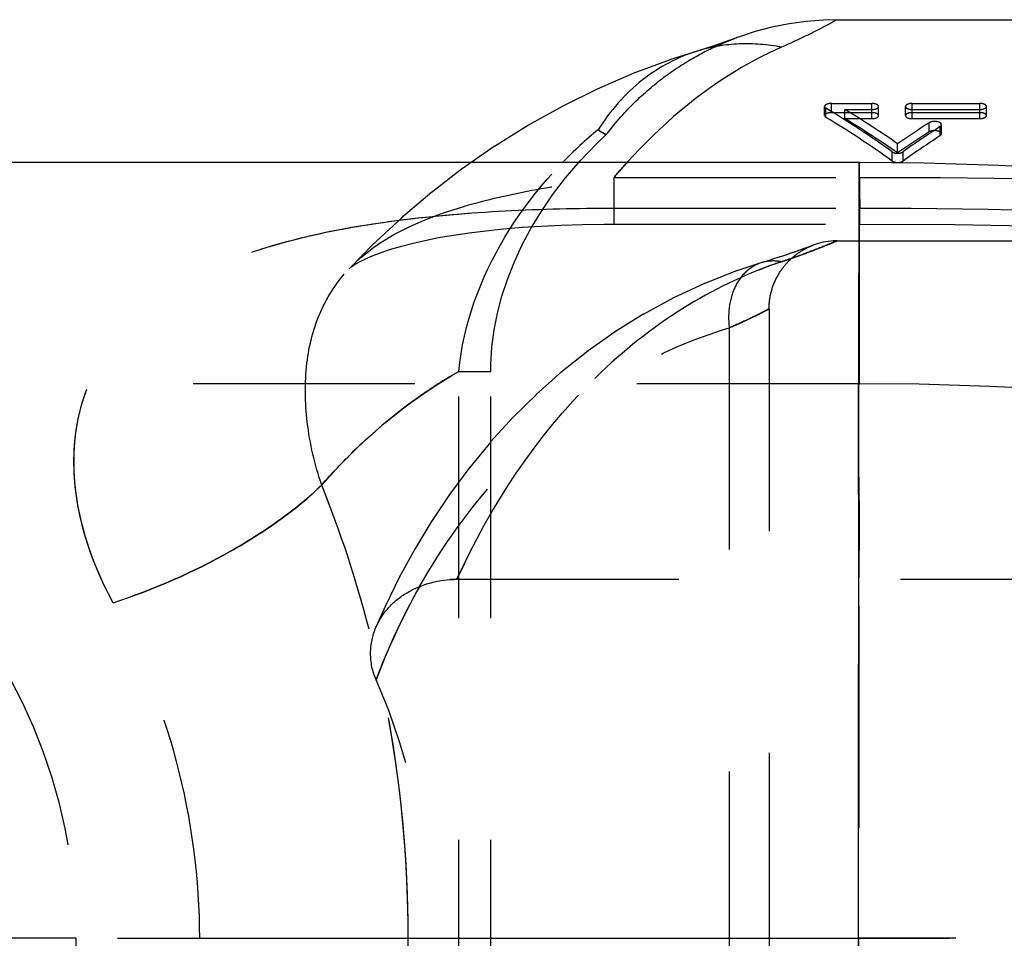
# Model space of a CAD drawing. Header units: millimetres. Extents: x 378 to 622, y 465 to 540.
# Tile 3 of 6: x 453 to 482, y 492 to 519. Entities that reach past the tile are written whole.
import ezdxf

# ---------------------------------------------------------------- set-up
doc = ezdxf.new("R2010")
doc.units = ezdxf.units.MM
doc.header["$LTSCALE"] = 65.185185
doc.linetypes.add('CENTER', pattern=[0.6, 0.375, -0.075, 0.075, -0.075])
doc.linetypes.add('HIDDEN', pattern=[0.2, 0.1, -0.1])
for name, color, linetype in [('ACHSEN_S', 7, 'CONTINUOUS'), ('FLAECHEN', 7, 'CONTINUOUS'), ('KOERPER', 7, 'CONTINUOUS'), ('KONST.EL_MIT_GEO', 7, 'CONTINUOUS'), ('KURVEN', 7, 'CONTINUOUS')]:
    doc.layers.add(name, color=color, linetype=linetype)

msp = doc.modelspace()

# ---------------------------------------------------------------- linework, layer by layer
at = {"layer": 'ACHSEN_S', "color": 2, "linetype": 'CENTER'}
msp.add_line((377.5, 492.323), (622.5, 492.323), dxfattribs=at)
at = {"layer": 'FLAECHEN', "color": 8, "linetype": 'HIDDEN'}
msp.add_line((476.834, 512.823), (601.5, 512.823), dxfattribs=at)
msp.add_lwpolyline([(500.678, 506.034), (499.132, 506.359), (497.273, 506.722), (495.375, 507.063), (493.445, 507.375), (491.488, 507.658), (489.5, 507.908), (487.49, 508.124), (485.463, 508.303), (483.415, 508.444), (481.349, 508.546), (479.277, 508.606), (477.497, 508.623)], dxfattribs=at)
at = {"layer": 'KOERPER', "color": 7, "linetype": 'Continuous'}
for p, q in [((476.801, 519.323), (539, 519.323)), ((473.852, 518.77), (473.734, 518.725)), ((473.952, 518.807), (473.852, 518.77)), ((473.97, 518.813), (473.924, 518.796)), ((473.689, 518.709), (473.582, 518.67)), ((473.734, 518.725), (473.689, 518.709)), ((472.796, 518.411), (471.944, 518.138)), ((471.966, 518.145), (470.869, 517.737)), ((470.891, 517.746), (469.816, 517.282)), ((469.838, 517.292), (468.785, 516.773)), ((468.806, 516.784), (467.778, 516.211)), ((467.8, 516.224), (466.801, 515.6)), ((466.822, 515.614), (466.115, 515.123)), ((477.518, 515.123), (447.5, 515.123))]:
    msp.add_line(p, q, dxfattribs=at)
at = {"layer": 'KOERPER', "color": 8, "linetype": 'HIDDEN'}
for p, q in [((473.88, 518.78), (473.852, 518.77)), ((473.898, 518.787), (473.924, 518.796)), ((472.988, 518.47), (472.915, 518.448)), ((473.025, 518.482), (472.988, 518.47)), ((473.133, 518.516), (473.125, 518.514)), ((473.259, 518.558), (473.218, 518.544)), ((473.381, 518.6), (473.37, 518.596)), ((473.471, 518.631), (473.452, 518.624)), ((473.714, 518.718), (473.689, 518.709)), ((473.749, 518.731), (473.734, 518.725)), ((466.115, 515.123), (465.853, 514.94)), ((465.874, 514.955), (464.937, 514.234)), ((464.957, 514.25), (464.055, 513.485)), ((464.074, 513.502), (463.209, 512.695)), ((463.227, 512.713), (462.535, 512.01)), ((477.497, 508.623), (438.5, 508.623))]:
    msp.add_line(p, q, dxfattribs=at)
at = {"layer": 'KOERPER', "color": 7, "linetype": 'Continuous'}
for points in [[(476.868, 519.322), (476.472, 519.313), (475.961, 519.274), (475.454, 519.204), (474.952, 519.104), (474.457, 518.973), (473.97, 518.813)], [(473.582, 518.67), (473.452, 518.624), (473.381, 518.6), (473.303, 518.573), (473.218, 518.544), (473.125, 518.514), (473.025, 518.482), (472.915, 518.448), (472.796, 518.411)], [(502.056, 512.385), (500.385, 512.737), (498.425, 513.12), (496.423, 513.478), (494.388, 513.807), (492.323, 514.104), (490.226, 514.368), (488.104, 514.595), (485.963, 514.784), (483.799, 514.933), (481.617, 515.041), (479.426, 515.104), (477.518, 515.123)]]:
    msp.add_lwpolyline(points, dxfattribs=at)
at = {"layer": 'KOERPER', "color": 8, "linetype": 'HIDDEN'}
msp.add_lwpolyline([(470.084, 515.944), (470.126, 516), (470.181, 516.07), (470.236, 516.139), (470.29, 516.207), (470.345, 516.273), (470.4, 516.338), (470.456, 516.402), (470.511, 516.465), (470.566, 516.527), (470.621, 516.587), (470.677, 516.647), (470.732, 516.705), (470.788, 516.762), (470.843, 516.819), (470.898, 516.874), (470.954, 516.928), (471.01, 516.981), (471.065, 517.034), (471.121, 517.085), (471.176, 517.136), (471.232, 517.186), (471.288, 517.234), (471.343, 517.282), (471.399, 517.33), (471.455, 517.376), (471.51, 517.422), (471.566, 517.466), (471.622, 517.511), (471.678, 517.554), (471.733, 517.597), (471.789, 517.639), (471.845, 517.68), (471.901, 517.72), (471.957, 517.76), (472.012, 517.799), (472.068, 517.838), (472.123, 517.875), (472.179, 517.912), (472.234, 517.948), (472.289, 517.984), (472.344, 518.019), (472.398, 518.053), (472.453, 518.086), (472.507, 518.119), (472.561, 518.151), (472.615, 518.182), (472.668, 518.213), (472.722, 518.243), (472.775, 518.272), (472.827, 518.301), (472.879, 518.329), (472.931, 518.356), (472.983, 518.383), (473.034, 518.409), (473.084, 518.434), (473.134, 518.459), (473.184, 518.483), (473.233, 518.506), (473.281, 518.529), (473.329, 518.551), (473.376, 518.572), (473.423, 518.593), (473.469, 518.613), (473.514, 518.633), (473.559, 518.652), (473.603, 518.671), (473.647, 518.689), (473.69, 518.706), (473.731, 518.723), (473.768, 518.737), (473.802, 518.75), (473.839, 518.764)], dxfattribs=at)
at = {"layer": 'KOERPER', "color": 7, "linetype": 'Continuous'}
msp.add_open_spline([(476.868, 519.323), (476.833, 519.304), (476.3, 519.009), (475.752, 518.74), (475.23, 518.512)], degree=3, knots=[0, 0, 0, 0, 0.064889, 1, 1, 1, 1], dxfattribs=at)
at = {"layer": 'KONST.EL_MIT_GEO', "color": 8, "linetype": 'HIDDEN'}
for p, q in [((472.796, 518.411), (472.796, 518.411)), ((476.5, 516.503), (476.5, 516.772)), ((476.698, 516.59), (476.698, 516.86)), ((476.698, 516.86), (477.887, 516.86)), ((477.887, 516.414), (477.887, 516.86)), ((478.085, 516.503), (478.085, 516.772)), ((478.877, 516.503), (478.877, 516.772)), ((479.075, 516.414), (479.075, 516.86)), ((479.075, 516.86), (481.057, 516.86)), ((481.057, 516.414), (481.057, 516.86)), ((481.255, 516.503), (481.255, 516.772)), ((476.539, 516.45), (476.539, 516.719)), ((476.698, 516.59), (477.887, 516.59)), ((477.094, 516.414), (477.094, 516.684)), ((477.094, 516.684), (477.887, 516.684)), ((479.075, 516.684), (481.057, 516.684)), ((479.075, 516.59), (481.057, 516.59)), ((477.094, 516.414), (477.887, 516.414)), ((479.075, 516.414), (481.057, 516.414)), ((479.574, 516.024), (479.574, 516.294)), ((479.891, 515.909), (479.891, 516.179)), ((479.93, 515.967), (479.93, 516.237)), ((478.646, 515.405), (478.646, 515.676)), ((478.487, 515.168), (478.487, 515.439)), ((478.804, 515.167), (478.804, 515.439)), ((477.519, 515.123), (477.5, 492.323)), ((470.31, 514.689), (470.31, 513.316)), ((470.31, 514.689), (477.539, 514.689)), ((477.537, 513.316), (477.538, 514.689)), ((470.31, 513.785), (477.538, 513.785)), ((470.012, 513.315), (477.537, 513.316)), ((467.068, 513.175), (467.61, 513.22)), ((476.168, 512.696), (476.044, 512.65)), ((476.151, 512.69), (476.155, 512.691)), ((463.008, 512.294), (463.214, 512.384)), ((463.207, 512.381), (463.45, 512.475)), ((463.443, 512.472), (463.724, 512.568)), ((463.717, 512.565), (464.036, 512.66)), ((475.385, 512.416), (475.167, 512.343)), ((475.563, 512.477), (475.369, 512.41)), ((475.719, 512.532), (475.549, 512.472)), ((475.852, 512.579), (475.708, 512.527)), ((475.961, 512.619), (475.843, 512.576)), ((476.047, 512.651), (475.961, 512.619)), ((462.848, 512.215), (463.015, 512.297)), ((474.657, 512.183), (473.888, 511.932)), ((474.721, 512.203), (474.657, 512.183)), ((474.963, 512.277), (474.702, 512.197)), ((475.185, 512.349), (474.944, 512.272)), ((462.533, 512.008), (462.536, 512.01)), ((462.533, 512.007), (462.533, 512.008)), ((473.906, 511.938), (472.948, 511.562)), ((472.966, 511.57), (472.04, 511.138)), ((472.058, 511.147), (471.165, 510.662)), ((471.184, 510.673), (470.326, 510.138)), ((474.868, 510.81), (474.868, 473.836)), ((470.343, 510.15), (469.521, 509.568)), ((473.698, 510.267), (473.698, 474.378)), ((469.539, 509.581), (468.753, 508.957)), ((465.752, 475.659), (465.752, 508.987)), ((465.752, 508.987), (466.688, 508.987)), ((466.688, 475.659), (466.688, 508.987)), ((468.77, 508.971), (468.023, 508.306)), ((477.5, 492.323), (477.497, 508.623)), ((477.497, 508.623), (477.499, 502.875)), ((468.039, 508.321), (467.33, 507.62)), ((467.346, 507.636), (466.676, 506.901)), ((466.691, 506.918), (466.061, 506.152)), ((466.076, 506.17), (465.486, 505.376)), ((465.5, 505.395), (464.951, 504.578)), ((464.963, 504.597), (464.456, 503.759)), ((464.468, 503.779), (464.001, 502.923)), ((464.012, 502.944), (463.586, 502.073)), ((465.696, 502.874), (532.5, 502.874)), ((477.499, 502.875), (477.5, 492.323)), ((463.596, 502.095), (463.316, 501.463)), ((477.497, 476.023), (477.5, 492.323)), ((477.5, 492.323), (477.499, 481.771)), ((532.5, 492.323), (477.5, 492.323)), ((477.5, 492.323), (477.519, 469.523))]:
    msp.add_line(p, q, dxfattribs=at)
at = {"layer": 'KONST.EL_MIT_GEO', "color": 7, "linetype": 'Continuous'}
for p, q in [((472.796, 518.411), (472.796, 518.411)), ((477.51, 508.626), (477.519, 515.123)), ((477.51, 508.447), (477.51, 508.626)), ((477.5, 492.323), (477.51, 508.447)), ((477.511, 476.198), (477.5, 492.323))]:
    msp.add_line(p, q, dxfattribs=at)
at = {"layer": 'KONST.EL_MIT_GEO', "color": 8, "linetype": 'HIDDEN'}
for points in [[(466.688, 508.987), (466.691, 509.198), (466.724, 509.7), (466.791, 510.203), (466.89, 510.701), (467.02, 511.194), (467.182, 511.69), (467.376, 512.187), (467.603, 512.682), (467.866, 513.181), (468.167, 513.68), (468.505, 514.177), (468.886, 514.676), (469.314, 515.174), (469.789, 515.665), (470.084, 515.944)], [(467.605, 513.22), (468.17, 513.257), (468.76, 513.286), (469.375, 513.305), (470.011, 513.315)], [(477.538, 513.316), (480.325, 513.301), (483.35, 513.253), (486.29, 513.177), (489.135, 513.075), (491.887, 512.947)], [(464.029, 512.658), (464.374, 512.749), (464.751, 512.835), (465.157, 512.916), (465.592, 512.991), (466.056, 513.06), (466.546, 513.121), (467.063, 513.174)], [(475.621, 512.387), (475.639, 512.401), (475.658, 512.415), (475.676, 512.429), (475.695, 512.443), (475.713, 512.456), (475.732, 512.469), (475.75, 512.481), (475.769, 512.494), (475.787, 512.506), (475.805, 512.517), (475.824, 512.529), (475.842, 512.54), (475.86, 512.55), (475.878, 512.561), (475.896, 512.571), (475.913, 512.58), (475.931, 512.59), (475.948, 512.599), (475.965, 512.607), (475.982, 512.616), (475.999, 512.624), (476.015, 512.632), (476.031, 512.639), (476.047, 512.646), (476.062, 512.653), (476.077, 512.66), (476.092, 512.666), (476.105, 512.672), (476.118, 512.677), (476.13, 512.682), (476.14, 512.685), (476.147, 512.688)], [(476.868, 512.823), (476.753, 512.819), (476.604, 512.805), (476.456, 512.78), (476.311, 512.744), (476.168, 512.696)], [(474.868, 510.823), (474.868, 510.838), (474.868, 510.869), (474.869, 510.9), (474.87, 510.931), (474.872, 510.961), (474.875, 510.992), (474.878, 511.022), (474.881, 511.052), (474.885, 511.083), (474.889, 511.113), (474.893, 511.142), (474.898, 511.172), (474.904, 511.202), (474.91, 511.231), (474.916, 511.26), (474.923, 511.289), (474.93, 511.318), (474.938, 511.347), (474.945, 511.375), (474.954, 511.404), (474.963, 511.432), (474.972, 511.46), (474.981, 511.487), (474.991, 511.515), (475.001, 511.542), (475.012, 511.569), (475.023, 511.595), (475.034, 511.622), (475.046, 511.648), (475.058, 511.674), (475.07, 511.699), (475.082, 511.724), (475.095, 511.749), (475.108, 511.774), (475.122, 511.799), (475.136, 511.823), (475.15, 511.847), (475.164, 511.87), (475.178, 511.894), (475.193, 511.917), (475.208, 511.939), (475.224, 511.962), (475.239, 511.984), (475.255, 512.005), (475.271, 512.027), (475.287, 512.048), (475.303, 512.069), (475.32, 512.089), (475.336, 512.109), (475.353, 512.129), (475.37, 512.148), (475.387, 512.168), (475.405, 512.186), (475.422, 512.205), (475.44, 512.223), (475.457, 512.241), (475.475, 512.258), (475.493, 512.276), (475.511, 512.292), (475.529, 512.309), (475.547, 512.325), (475.566, 512.341), (475.584, 512.356), (475.602, 512.372), (475.621, 512.387)], [(462.533, 512.007), (462.533, 512.008), (462.546, 512.02), (462.58, 512.048), (462.639, 512.091), (462.726, 512.147), (462.848, 512.215)]]:
    msp.add_lwpolyline(points, dxfattribs=at)
for centre, radius, start, end in [((478.039, 506.175), 12.864, 129.5811, 135.9168), ((484.211, 502.872), 18.245, 137.7809, 139.6322), ((477.443, 136.498), 378.191, 88.2745, 89.98564), ((468.463, 532.624), 21.509, 289.1839, 289.9165), ((479.207, 500.199), 12.649, 108.3256, 110.7836), ((468.575, 532.303), 21.169, 288.3226, 289.1845), ((429.548, 492.721), 34.673, 14.5169, 21.8833), ((465.697, 499.938), 2.936, 90.0122, 94.1499), ((481.713, 492.995), 19.654, 150.5174, 159.359), ((427.877, 492.332), 36.389, 359.9849, 14.4503), ((465.163, 500.678), 2.007, 150.3622, 156.9739), ((428.115, 492.283), 36.15, 345.5019, 0.063)]:
    msp.add_arc(centre, radius, start, end, dxfattribs=at)
for centre, major_axis, ratio, start_param, end_param in [((476.303, 492.323), (-13.911, 26.114), 0.572213, -0.856846, -0.761265), ((476.303, 492.323), (-13.758, 25.827), 0.572213, -0.858042, -0.761394), ((476.797, 492.323), (-13.911, 26.114), 0.572213, -0.840313, -0.764176), ((476.797, 492.323), (-13.758, 25.827), 0.572213, -0.841323, -0.764337), ((480.499, 492.323), (13.982, 26.097), 0.573137, 0.796933, 0.842369), ((480.994, 492.323), (13.982, 26.097), 0.573137, 0.805652, 0.85891), ((480.499, 492.323), (13.829, 25.811), 0.573137, 0.797436, 0.843379), ((480.994, 492.323), (13.829, 25.811), 0.573137, 0.806252, 0.860106), ((451.222, 492.323), (0, 16.3), 0.8391, 4.227262, 5.197516)]:
    msp.add_ellipse(centre, major_axis=major_axis, ratio=ratio, start_param=start_param, end_param=end_param, dxfattribs=at)
at = {"layer": 'KONST.EL_MIT_GEO', "color": 7, "linetype": 'Continuous'}
for points, knots in [([(475.23, 518.512), (474.827, 518.336), (473.139, 517.472), (471.676, 516.208), (470.699, 515.132)], [0, 0, 0, 0, 0.232249, 1, 1, 1, 1]), ([(475.23, 518.512), (474.823, 518.592), (474, 518.662), (473.183, 518.527), (472.796, 518.411)], [0, 0, 0, 0, 0.506433, 1, 1, 1, 1])]:
    msp.add_open_spline(points, degree=3, knots=knots, dxfattribs=at)
at = {"layer": 'KONST.EL_MIT_GEO', "color": 8, "linetype": 'HIDDEN'}
for points, knots in [([(475.23, 518.512), (474.824, 518.592), (474, 518.662), (473.183, 518.527), (472.796, 518.411)], [0, 0, 0, 0, 0.506463, 1, 1, 1, 1]), ([(472.796, 518.411), (472.203, 518.234), (471.047, 517.622), (470.195, 516.64), (469.844, 516.088)], [0, 0, 0, 0, 0.486084, 1, 1, 1, 1]), ([(476.698, 516.86), (476.651, 516.86), (476.579, 516.855), (476.5, 516.8), (476.5, 516.772)], [0, 0, 0, 0, 0.626923, 1, 1, 1, 1]), ([(476.5, 516.772), (476.5, 516.757), (476.515, 516.735), (476.534, 516.723), (476.539, 516.719)], [0, 0, 0, 0, 0.695073, 1, 1, 1, 1]), ([(478.085, 516.772), (478.085, 516.801), (478.006, 516.855), (477.934, 516.86), (477.887, 516.86)], [0, 0, 0, 0, 0.373406, 1, 1, 1, 1]), ([(477.887, 516.684), (477.934, 516.684), (478.006, 516.689), (478.085, 516.744), (478.085, 516.772)], [0, 0, 0, 0, 0.625487, 1, 1, 1, 1]), ([(479.075, 516.86), (479.028, 516.86), (478.956, 516.855), (478.877, 516.801), (478.877, 516.772)], [0, 0, 0, 0, 0.626592, 1, 1, 1, 1]), ([(478.877, 516.772), (478.877, 516.744), (478.956, 516.689), (479.028, 516.684), (479.075, 516.684)], [0, 0, 0, 0, 0.374511, 1, 1, 1, 1]), ([(481.255, 516.772), (481.255, 516.801), (481.176, 516.855), (481.104, 516.86), (481.057, 516.86)], [0, 0, 0, 0, 0.373406, 1, 1, 1, 1]), ([(481.057, 516.684), (481.104, 516.684), (481.176, 516.689), (481.255, 516.744), (481.255, 516.772)], [0, 0, 0, 0, 0.625487, 1, 1, 1, 1]), ([(476.698, 516.59), (476.651, 516.59), (476.579, 516.585), (476.5, 516.531), (476.5, 516.503)], [0, 0, 0, 0, 0.62691, 1, 1, 1, 1]), ([(476.5, 516.503), (476.5, 516.487), (476.515, 516.466), (476.534, 516.453), (476.539, 516.45)], [0, 0, 0, 0, 0.695088, 1, 1, 1, 1]), ([(478.085, 516.503), (478.085, 516.531), (478.006, 516.585), (477.934, 516.59), (477.887, 516.59)], [0, 0, 0, 0, 0.37356, 1, 1, 1, 1]), ([(477.887, 516.414), (477.934, 516.414), (478.006, 516.419), (478.085, 516.474), (478.085, 516.503)], [0, 0, 0, 0, 0.625605, 1, 1, 1, 1]), ([(479.075, 516.59), (479.028, 516.59), (478.956, 516.585), (478.877, 516.531), (478.877, 516.503)], [0, 0, 0, 0, 0.626722, 1, 1, 1, 1]), ([(478.877, 516.503), (478.877, 516.474), (478.956, 516.419), (479.028, 516.414), (479.075, 516.414)], [0, 0, 0, 0, 0.374677, 1, 1, 1, 1]), ([(481.255, 516.503), (481.255, 516.531), (481.176, 516.585), (481.104, 516.59), (481.057, 516.59)], [0, 0, 0, 0, 0.37356, 1, 1, 1, 1]), ([(481.057, 516.414), (481.104, 516.414), (481.176, 516.419), (481.255, 516.474), (481.255, 516.503)], [0, 0, 0, 0, 0.625605, 1, 1, 1, 1]), ([(479.93, 516.236), (479.93, 516.291), (479.799, 516.336), (479.681, 516.333), (479.603, 516.313), (479.574, 516.294)], [0, 0, 0, 0, 0.417536, 0.730226, 1, 1, 1, 1]), ([(479.891, 516.179), (479.896, 516.183), (479.915, 516.197), (479.93, 516.22), (479.93, 516.236)], [0, 0, 0, 0, 0.298045, 1, 1, 1, 1]), ([(465.752, 508.987), (465.881, 510.371), (466.889, 513.082), (468.771, 515.201), (469.844, 516.088)], [0, 0, 0, 0, 0.499648, 1, 1, 1, 1]), ([(469.843, 516.089), (469.874, 516.065), (469.931, 516.025), (470.002, 515.985), (470.043, 515.963), (470.067, 515.954), (470.073, 515.947), (470.085, 515.945), (470.084, 515.944)], [0, 0, 0, 0, 0.425787, 0.739808, 0.852328, 0.933879, 0.98343, 1, 1, 1, 1]), ([(470.084, 515.944), (470.079, 515.941), (470.065, 515.955), (470.044, 515.962), (470.002, 515.986), (469.933, 516.024), (469.876, 516.064), (469.844, 516.088)], [0, 0, 0, 0, 0.066735, 0.147791, 0.26, 0.574294, 1, 1, 1, 1]), ([(479.93, 515.966), (479.93, 516.021), (479.799, 516.066), (479.681, 516.063), (479.603, 516.043), (479.574, 516.024)], [0, 0, 0, 0, 0.417595, 0.73024, 1, 1, 1, 1]), ([(479.891, 515.909), (479.896, 515.913), (479.915, 515.927), (479.93, 515.95), (479.93, 515.966)], [0, 0, 0, 0, 0.297958, 1, 1, 1, 1]), ([(478.487, 515.439), (478.531, 515.407), (478.645, 515.385), (478.759, 515.407), (478.804, 515.439)], [0, 0, 0, 0, 0.499882, 1, 1, 1, 1]), ([(477.519, 515.123), (477.524, 515.128), (477.516, 515.093), (477.519, 515.075), (477.516, 515.013), (477.517, 514.921), (477.516, 514.771), (477.519, 514.584), (477.525, 514.25), (477.532, 513.979), (477.537, 513.785)], [0, 0, 0, 0, 0.015747, 0.035453, 0.063036, 0.141761, 0.251775, 0.392942, 0.564995, 1, 1, 1, 1]), ([(477.538, 513.785), (477.535, 513.889), (477.53, 514.083), (477.524, 514.354), (477.52, 514.583), (477.518, 514.772), (477.517, 514.919), (477.519, 515.017), (477.518, 515.071), (477.521, 515.101), (477.517, 515.11), (477.521, 515.124), (477.519, 515.123)], [0, 0, 0, 0, 0.232502, 0.435006, 0.607059, 0.748225, 0.85824, 0.936964, 0.964548, 0.984253, 0.99607, 1, 1, 1, 1]), ([(478.487, 515.168), (478.531, 515.136), (478.645, 515.114), (478.759, 515.136), (478.804, 515.167)], [0, 0, 0, 0, 0.499882, 1, 1, 1, 1]), ([(462.535, 512.01), (463.399, 512.923), (465.357, 513.767), (468.045, 514.359), (469.55, 514.591), (470.31, 514.689)], [0, 0, 0, 0, 0.452901, 0.723788, 1, 1, 1, 1]), ([(477.539, 514.689), (481.743, 514.688), (488.048, 514.583), (496.437, 514.226), (500.62, 513.934), (502.703, 513.734)], [0, 0, 0, 0, 0.500764, 0.75076, 1, 1, 1, 1]), ([(455.595, 502.185), (455.11, 503.076), (454.408, 504.898), (454.394, 507.313), (454.993, 508.969), (455.937, 510.407), (457.761, 511.809), (460.477, 512.828), (463.565, 513.427), (466.884, 513.728), (469.158, 513.785), (470.31, 513.785)], [0, 0, 0, 0, 0.128197, 0.242442, 0.29591, 0.348678, 0.458035, 0.579291, 0.712675, 0.854418, 1, 1, 1, 1]), ([(463.992, 513.429), (465.027, 513.561), (467.132, 513.736), (469.243, 513.785), (470.31, 513.785)], [0, 0, 0, 0, 0.494363, 1, 1, 1, 1]), ([(477.537, 513.785), (481.546, 513.785), (487.562, 513.606), (495.558, 513.012), (499.544, 512.555), (501.527, 512.262)], [0, 0, 0, 0, 0.499996, 0.750007, 1, 1, 1, 1]), ([(477.538, 513.785), (481.547, 513.785), (487.562, 513.606), (495.558, 513.012), (499.543, 512.556), (501.526, 512.262)], [0, 0, 0, 0, 0.499996, 0.750007, 1, 1, 1, 1]), ([(455.595, 502.185), (455.217, 502.879), (454.63, 504.294), (454.331, 506.486), (454.716, 508.525), (455.78, 510.235), (457.374, 511.523), (459.343, 512.438), (461.585, 513.062), (463.171, 513.323), (463.992, 513.429)], [0, 0, 0, 0, 0.136102, 0.261073, 0.375719, 0.486098, 0.600331, 0.723707, 0.857429, 1, 1, 1, 1]), ([(476.868, 512.823), (476.858, 512.82), (476.824, 512.803), (476.745, 512.773), (476.615, 512.718), (476.34, 512.608), (475.875, 512.429), (475.466, 512.285), (475.23, 512.207)], [0, 0, 0, 0, 0.016312, 0.065165, 0.146036, 0.25823, 0.572956, 1, 1, 1, 1]), ([(475.791, 512.402), (475.947, 512.458), (476.307, 512.594), (476.666, 512.736), (476.868, 512.823)], [0, 0, 0, 0, 0.430405, 1, 1, 1, 1]), ([(475.23, 512.207), (474.28, 511.893), (472.38, 510.999), (469.789, 508.981), (467.465, 506.246), (466.237, 504.063), (465.696, 502.874)], [0, 0, 0, 0, 0.219089, 0.455151, 0.714113, 1, 1, 1, 1]), ([(474.657, 512.183), (474.494, 512.135), (474.176, 511.951), (473.844, 511.491), (473.672, 510.906), (473.671, 510.482), (473.698, 510.267)], [0, 0, 0, 0, 0.220717, 0.457978, 0.718963, 1, 1, 1, 1]), ([(474.657, 512.183), (474.494, 512.135), (474.176, 511.951), (473.844, 511.492), (473.672, 510.906), (473.671, 510.482), (473.698, 510.267)], [0, 0, 0, 0, 0.220717, 0.457978, 0.718963, 1, 1, 1, 1]), ([(475.23, 512.207), (475.182, 512.217), (474.991, 512.243), (474.794, 512.224), (474.657, 512.183)], [0, 0, 0, 0, 0.255713, 1, 1, 1, 1]), ([(475.23, 512.207), (475.182, 512.217), (474.991, 512.243), (474.794, 512.224), (474.657, 512.183)], [0, 0, 0, 0, 0.255713, 1, 1, 1, 1]), ([(461.723, 505.645), (461.519, 506.242), (461.242, 507.429), (461.21, 509.179), (461.604, 510.763), (462.187, 511.642), (462.533, 512.007)], [0, 0, 0, 0, 0.28173, 0.540154, 0.775246, 1, 1, 1, 1]), ([(465.696, 502.874), (466.679, 505.035), (468.613, 507.972), (472.02, 510.756), (473.817, 511.683), (474.719, 512.026)], [0, 0, 0, 0, 0.542375, 0.779656, 1, 1, 1, 1]), ([(473.698, 510.267), (473.864, 510.337), (474.096, 510.44), (474.381, 510.575), (474.548, 510.658), (474.681, 510.724), (474.776, 510.777), (474.836, 510.802), (474.86, 510.822), (474.868, 510.823)], [0, 0, 0, 0, 0.416163, 0.588029, 0.732635, 0.847856, 0.931792, 0.982898, 1, 1, 1, 1]), ([(474.868, 510.823), (474.867, 510.821), (474.858, 510.82), (474.846, 510.81), (474.82, 510.798), (474.769, 510.77), (474.681, 510.725), (474.549, 510.658), (474.381, 510.576), (474.096, 510.44), (473.864, 510.337), (473.698, 510.267)], [0, 0, 0, 0, 0.004275, 0.017096, 0.038448, 0.068198, 0.15213, 0.26735, 0.411956, 0.583822, 1, 1, 1, 1]), ([(463.321, 499.924), (463.831, 501.274), (465.081, 503.752), (467.612, 506.811), (470.505, 509.014), (472.635, 509.949), (473.698, 510.267)], [0, 0, 0, 0, 0.28588, 0.54441, 0.780193, 1, 1, 1, 1]), ([(465.752, 508.987), (465.389, 508.778), (463.91, 507.842), (462.597, 506.648), (461.723, 505.645)], [0, 0, 0, 0, 0.23913, 1, 1, 1, 1]), ([(461.723, 505.645), (462.025, 505.991), (463.225, 507.264), (464.634, 508.344), (465.752, 508.986)], [0, 0, 0, 0, 0.262637, 1, 1, 1, 1]), ([(477.497, 508.623), (477.495, 508.623), (477.499, 508.61), (477.495, 508.597), (477.497, 508.564), (477.496, 508.524), (477.497, 508.469), (477.496, 508.374), (477.497, 508.226), (477.497, 508.013), (477.496, 507.754), (477.495, 507.45), (477.493, 506.957), (477.493, 506.235), (477.512, 505.248), (477.517, 504.109), (477.506, 503.301), (477.5, 502.874)], [0, 0, 0, 0, 0.001037, 0.004154, 0.009351, 0.016622, 0.025959, 0.037355, 0.066293, 0.103363, 0.148444, 0.201407, 0.262108, 0.405936, 0.578256, 0.777109, 1, 1, 1, 1]), ([(455.595, 502.185), (456.788, 502.575), (458.49, 503.315), (460.489, 504.578), (461.35, 505.281), (461.723, 505.645)], [0, 0, 0, 0, 0.53148, 0.77925, 1, 1, 1, 1]), ([(461.723, 505.645), (461.35, 505.281), (460.489, 504.578), (458.49, 503.315), (456.788, 502.575), (455.595, 502.185)], [0, 0, 0, 0, 0.22075, 0.46852, 1, 1, 1, 1]), ([(464.266, 492.323), (464.266, 494.646), (463.834, 499.199), (462.551, 503.587), (461.723, 505.645)], [0, 0, 0, 0, 0.511651, 1, 1, 1, 1]), ([(463.316, 501.463), (463.404, 501.671), (463.661, 502.067), (464.424, 502.68), (465.19, 502.874), (465.696, 502.874)], [0, 0, 0, 0, 0.232871, 0.476795, 1, 1, 1, 1]), ([(458.138, 492.323), (458.137, 494.07), (457.685, 497.507), (456.394, 500.714), (455.595, 502.185)], [0, 0, 0, 0, 0.510748, 1, 1, 1, 1]), ([(463.321, 499.924), (463.213, 500.167), (463.105, 500.698), (463.215, 501.226), (463.316, 501.463)], [0, 0, 0, 0, 0.507735, 1, 1, 1, 1]), ([(463.321, 499.924), (463.213, 500.167), (463.105, 500.698), (463.215, 501.226), (463.316, 501.463)], [0, 0, 0, 0, 0.507741, 1, 1, 1, 1]), ([(455.595, 482.461), (456.394, 483.931), (457.685, 487.139), (458.137, 490.575), (458.138, 492.323)], [0, 0, 0, 0, 0.489252, 1, 1, 1, 1]), ([(461.723, 479.001), (462.551, 481.058), (463.834, 485.447), (464.266, 489.999), (464.266, 492.323)], [0, 0, 0, 0, 0.488349, 1, 1, 1, 1])]:
    msp.add_open_spline(points, degree=3, knots=knots, dxfattribs=at)
msp.add_open_spline([(470.31, 514.689), (470.438, 514.839), (470.567, 514.986), (470.699, 515.132)], degree=3, dxfattribs=at)
at = {"layer": 'KURVEN', "color": 8, "linetype": 'HIDDEN'}
msp.add_line((454.5, 492.323), (422.5, 492.323), dxfattribs=at)
msp.add_circle((438.5, 492.323), 16, dxfattribs=at)

doc.saveas('drawing.dxf')
